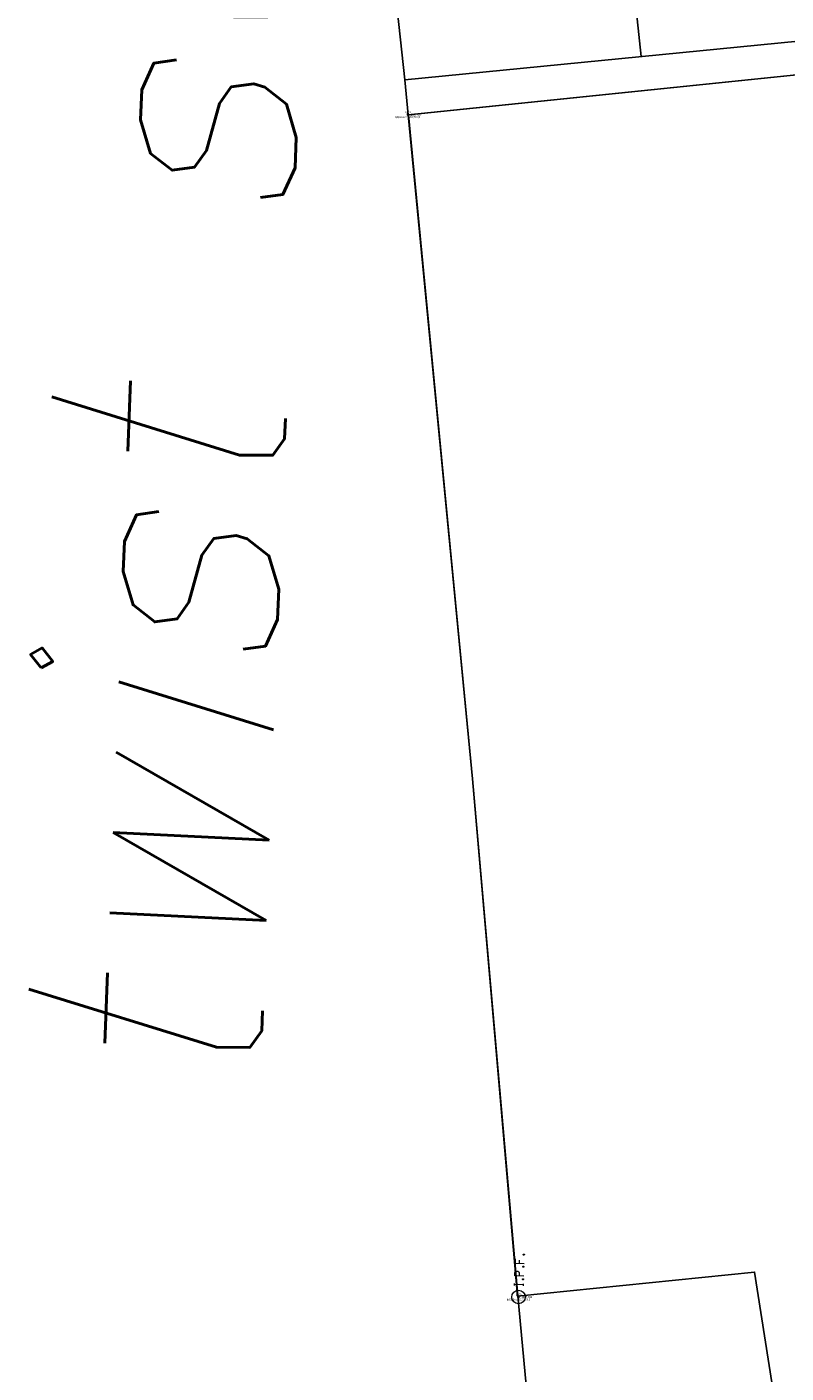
# Model space of a CAD drawing. Extents: x 2383805 to 2387584, y 226460 to 239380.
# Tile 7 of 53: x 2386635 to 2386797, y 227020 to 227307. Entities that reach past the tile are written whole.
import ezdxf
from ezdxf.enums import TextEntityAlignment as Align

# ---------------------------------------------------------------- set-up
doc = ezdxf.new("R2010")
doc.units = 0
doc.header["$LTSCALE"] = 20
doc.header["$MEASUREMENT"] = 0
doc.header["$PDSIZE"] = 2
for name, color, linetype in [('0_Match_Line_Mask', 9, 'Continuous'), ('DV_X_Property_Line', 7, 'Continuous'), ('SV_X_Mon_Cells_Found', 7, 'Continuous'), ('SV_X_Shot_Marker', 2, 'Continuous'), ('SV_X_Text_Description', 7, 'Continuous'), ('SV_X_Text_Elevation', 7, 'Continuous'), ('SV_X_Text_Name', 7, 'Continuous')]:
    doc.layers.add(name, color=color, linetype=linetype)
doc.styles.add('PTXT', font='TXT')
doc.styles.add('SHR', font='simplex.shx', dxfattribs={"oblique": 15})

# ---------------------------------------------------------------- blocks, each defined once
blk = doc.blocks.new('SPT9')
at = {"color": 0, "linetype": 'Continuous'}
for p, q in [((-0.5, 0), (0.5, 0)), ((0, -0.5), (0, 0.5))]:
    blk.add_line(p, q, dxfattribs=at)
blk = doc.blocks.new('IPF')
at = {"layer": 'SV_X_Mon_Cells_Found', "color": 7, "linetype": 'Continuous', "lineweight": 0, "flags": 128}
for points in [[(0.101, 0.04), (0.118, 0.04)], [(0.11, -0.04), (0.11, 0.04)], [(0.188, -0.04), (0.188, 0.04), (0.214, 0.04), (0.217, 0.039), (0.221, 0.038), (0.223, 0.037), (0.224, 0.036), (0.226, 0.032), (0.228, 0.029), (0.229, 0.024), (0.229, 0.017), (0.229, 0.014), (0.227, 0.01), (0.225, 0.006), (0.223, 0.004), (0.221, 0.003), (0.219, 0.002), (0.214, 0.001), (0.188, 0.001)], [(0.338, 0.04), (0.3, 0.04), (0.3, -0.04)], [(0.3, 0.001), (0.327, 0.001)], [(0.101, -0.04), (0.118, -0.04)], [(0.157, -0.029), (0.16, -0.029), (0.162, -0.031), (0.164, -0.033), (0.164, -0.036), (0.162, -0.039), (0.16, -0.04), (0.157, -0.04), (0.156, -0.039), (0.154, -0.036), (0.154, -0.033), (0.156, -0.031), (0.157, -0.029)], [(0.27, -0.029), (0.273, -0.029), (0.274, -0.031), (0.276, -0.033), (0.276, -0.036), (0.274, -0.039), (0.273, -0.04), (0.27, -0.04), (0.268, -0.039), (0.267, -0.036), (0.267, -0.033), (0.268, -0.031), (0.27, -0.029)], [(0.377, -0.029), (0.38, -0.029), (0.382, -0.031), (0.383, -0.033), (0.383, -0.036), (0.382, -0.039), (0.38, -0.04), (0.377, -0.04), (0.376, -0.039), (0.374, -0.036), (0.374, -0.033), (0.376, -0.031), (0.377, -0.029)]]:
    blk.add_lwpolyline(points, dxfattribs=at)
at = {"layer": 'SV_X_Mon_Cells_Found', "color": 7, "linetype": 'Continuous', "lineweight": 0}
blk.add_circle((0, 0), 0.06, dxfattribs=at)

msp = doc.modelspace()

# ---------------------------------------------------------------- linework, layer by layer
at = {"layer": 'DV_X_Property_Line'}
for p, q in [((2386766.23, 227300.96), (2386740.61, 227537.56)), ((2386715.79, 227296.02), (2386689.8, 227535.9))]:
    msp.add_line(p, q, dxfattribs=at)
at = {"layer": 'DV_X_Property_Line', "elevation": 1233.03}
msp.add_lwpolyline([(2386832.11, 226803.67), (2386818.93, 226860.16), (2386790.42, 227041.65), (2386739.87, 227036.53), (2386730.21, 227146.88), (2386716.51, 227288.54), (2386715.79, 227296.02), (2386867.05, 227310.83), (2386896.91, 227313.76), (2386896.73, 227307.12), (2386716.51, 227288.54)], dxfattribs=at)
msp.add_lwpolyline([(2386832.12, 226803.68, -0.218949), (2386755.58, 226868.78), (2386739.9, 227036.55), (2386730.25, 227146.89), (2386716.56, 227288.55), (2386896.77, 227307.12), (2386889.77, 227052.55), (2386879.51, 227051.42), (2386880.74, 227028.62), (2386882.38, 226970.34), (2386857.85, 226967.25), (2386847.07, 226887.98), (2386831.98, 226843.38), (2386824.36, 226836.9), (2386832.11, 226803.67)], format="xyb", dxfattribs=at)
at = {"layer": 'SV_X_Shot_Marker'}
for p in [(2386716.41, 227288.58, 1228.63), (2386740.06, 227036.31, 1237.7)]:
    msp.add_point(p, dxfattribs=at)

# ---------------------------------------------------------------- block references
at = {"layer": 'SV_X_Mon_Cells_Found', "xscale": 24, "yscale": 24, "zscale": 24, "rotation": 88.23333333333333}
msp.add_blockref('IPF', (2386740.06, 227036.31, 1237.7), dxfattribs=at)
at = {"layer": 'SV_X_Shot_Marker', "xscale": 0.4, "yscale": 0.4, "zscale": 0.4}
for p in [(2386716.41, 227288.58, 1228.63), (2386740.06, 227036.31, 1237.7)]:
    msp.add_blockref('SPT9', p, dxfattribs=at)

# ---------------------------------------------------------------- texts
at = {"layer": '0_Match_Line_Mask', "style": 'SHR', "oblique": 15}
msp.add_text("twist screen azimuth 1%%D46'", height=50, rotation=87.7861, dxfattribs=at).set_placement((2386684.6, 227075.97))
at = {"layer": 'SV_X_Text_Description', "style": 'PTXT'}
for s, p in [('Ipipe)1/2",310,8,5,6,6', (2386716.41, 227287.88, 1228.63)), ('Ipf)5/8rb,310,7,4,5,6', (2386740.06, 227035.61, 1237.7))]:
    msp.add_text(s, height=0.4, dxfattribs=at).set_placement(p, align=Align.CENTER)
at = {"layer": 'SV_X_Text_Elevation', "style": 'PTXT'}
for s, p in [('1228.627', (2386717.01, 227288.38, 1228.63)), ('1237.703', (2386740.66, 227036.11, 1237.7))]:
    msp.add_text(s, height=0.4, dxfattribs=at).set_placement(p)
at = {"layer": 'SV_X_Text_Name', "style": 'PTXT'}
for s, p in [('1374', (2386716.41, 227288.88, 1228.63)), ('1372', (2386740.06, 227036.61, 1237.7))]:
    msp.add_text(s, height=0.4, dxfattribs=at).set_placement(p, align=Align.CENTER)

doc.saveas('drawing.dxf')
